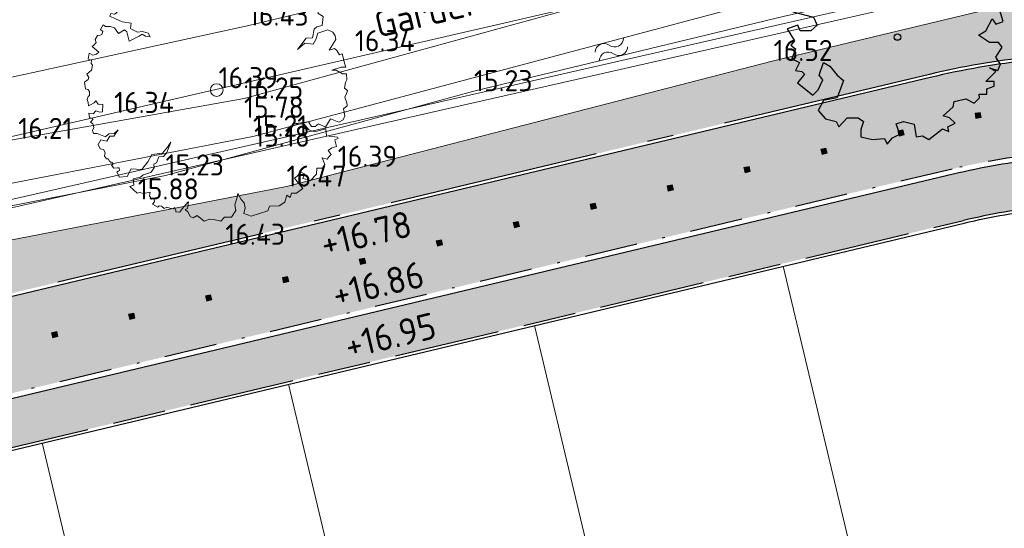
# Model space of a CAD drawing. Header units: metres. Extents: x 174255 to 175175, y 462028 to 462911.
# Tile 75 of 256: x 174523 to 174560, y 462611 to 462630. Entities that reach past the tile are written whole.
import ezdxf
from ezdxf.enums import TextEntityAlignment as Align

# ---------------------------------------------------------------- set-up
doc = ezdxf.new("R2010")
doc.units = ezdxf.units.M
for name, pattern in [('VH-GELEIDEBAND_50X200', [8, 4, -2, 0, -2]), ('VH-OPSLUITBAND_100X200', [16, 8, -2, 4, -2]), ('VH-OPSLUITBAND_120X250', [26, 16, -4, 2, -4])]:
    doc.linetypes.add(name, pattern=pattern)
for name, color, linetype, lineweight in [('B-ME-AL-PEIL_MAAIVELD-T20', 8, 'Continuous', 20), ('B-ME-GR-BOOM-S', 8, 'Continuous', 20), ('B-ME-IE-TERREINAFSCHEIDING_KUNSTMATIG_RASTERHEKWERK-G', 8, 'IE-TERREINAFSCHEIDING-KUNSTMATIG-OPEN', 20), ('B-ME-WH-WATERGANG_SLOOT_BODEM-G', 8, 'Continuous', 20), ('B-ME-WH-WATERGANG_SLOOT_INSTEEK-G', 8, 'Continuous', 20), ('B-WE-KL-TRACE_WENSTRACE-A', 252, 'Continuous', 20), ('B-WE-WH-T20', 8, 'Continuous', 20), ('B-WE-WH-WATER-S', 252, 'Continuous', 20), ('B-XX-KG-GRENS_PERCEEL-G', 213, 'Continuous', 20), ('N-PV-KG-GRENS_PERCEEL-G', 1, 'Continuous', 20), ('N-PV-KG-GRENS_UITGEEFBAAR-GEBIED-G', 170, 'Continuous', 30), ('N-WE-AL-WERKGRENS-G', 173, 'AL-WERKGRENS', 20), ('N-WE-VH-KANTOPSLUITING_ACHTERKANTBAND-G', 50, 'Continuous', 25), ('N-WE-VH-KANTOPSLUITING_GELEIDEBAND_50-200X200-G', 210, 'VH-GELEIDEBAND_50X200', 25), ('N-WE-VH-KANTOPSLUITING_OPSLUITBAND_100X200-G', 152, 'VH-OPSLUITBAND_100X200', 25), ('N-WE-VH-KANTOPSLUITING_OPSLUITBAND_120X250-G', 152, 'VH-OPSLUITBAND_120X250', 25), ('N-WE-VH-NAP-T20', 7, 'Continuous', 25), ('N-WE-VH-VERHARDING_STRAATBAKSTEEN_DIKFORMAAT_ROOD-TROTTOIR-V', 33, 'Continuous', 25), ('N-WE-VW-MARKERING_LANGS_STREEP_20-280_020-G', 7, 'Continuous', 20)]:
    doc.layers.add(name, color=color, linetype=linetype, lineweight=lineweight)
for name, color, linetype, lineweight, true_color in [('N-WE-GR-BOOM-2E-GROOTTE-S', 7, 'Continuous', 25, 0x00cc00), ('N-WE-GR-GRAS_BERM-BERMENMENGSEL-V', 70, 'Continuous', 25, 0x7fff00), ('N-WE-VH-VERHARDING_BETONSTRAATSTEEN_DUBBELKLINKERS_ROOD-V', 7, 'Continuous', 18, 0xff6a6a)]:
    doc.layers.add(name, color=color, linetype=linetype, lineweight=lineweight, true_color=true_color)
doc.styles.add('NLCS-ISO-M500-T20', font='NLCS-ISO.ttf', dxfattribs={"height": 1})
doc.linetypes.add('AL-WERKGRENS', pattern='A,10,[106,Afdeling.shx,S=1,R=0,X=0,Y=0],-2', length=12)
doc.linetypes.add('IE-TERREINAFSCHEIDING-KUNSTMATIG-OPEN', pattern='A,7,-1.5,[67,NLCS.SHX,S=0.75,R=0,X=0,Y=0],-1.5', length=10)

# ---------------------------------------------------------------- blocks, each defined once
blk = doc.blocks.new('boom')
blk.add_lwpolyline([(-0.3058869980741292, 1.961443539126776), (-0.367967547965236, 2.058375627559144), (-0.4348348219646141, 2.112359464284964), (-0.4631247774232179, 2.207472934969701), (-0.5531377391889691, 2.307727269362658), (-0.6209857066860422, 2.375745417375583), (-0.7266629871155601, 2.320002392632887), (-0.8640880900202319, 2.305284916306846), (-0.9726863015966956, 2.266609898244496), (-0.9458113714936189, 2.227808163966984), (-1.008520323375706, 2.215868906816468), (-1.03390285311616, 2.221838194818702), (-1.086159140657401, 2.23527011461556), (-1.117513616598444, 2.197960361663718), (-1.084666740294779, 2.169604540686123), (-1.135430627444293, 2.169604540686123), (-1.165292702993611, 2.165127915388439), (-1.249446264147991, 2.128632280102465), (-1.21374823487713, 2.083561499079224), (-1.238172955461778, 2.046001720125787), (-1.294538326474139, 2.021588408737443), (-1.271991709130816, 1.976517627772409), (-1.266355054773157, 1.907032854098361), (-1.228778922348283, 1.87322959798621), (-1.330235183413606, 1.893887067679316), (-1.364053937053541, 1.910788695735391), (-1.358417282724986, 1.967127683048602), (-1.424176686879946, 1.937080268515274), (-1.482420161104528, 1.940836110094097), (-1.493692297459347, 1.976517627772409), (-1.572603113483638, 1.910788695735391), (-1.514359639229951, 1.867595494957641), (-1.570723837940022, 1.860083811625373), (-1.615815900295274, 1.843182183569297), (-1.638361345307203, 1.865717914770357), (-1.702241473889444, 1.803745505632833), (-1.679694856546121, 1.732382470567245), (-1.763198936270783, 1.76855995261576), (-1.851489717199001, 1.662658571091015), (-1.745539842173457, 1.645008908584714), (-1.784387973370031, 1.57793787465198), (-1.85502083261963, 1.59911855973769), (-1.918591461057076, 1.595588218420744), (-1.900932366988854, 1.475567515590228), (-1.890337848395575, 1.47203717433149), (-1.943312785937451, 1.436737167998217), (-2.006882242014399, 1.450857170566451), (-2.02807127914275, 1.401436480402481), (-1.918591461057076, 1.352016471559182), (-1.794983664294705, 1.295535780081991), (-1.625464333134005, 1.267295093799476), (-1.636060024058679, 1.168454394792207), (-1.590148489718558, 1.140214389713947), (-1.505388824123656, 1.09432404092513), (-1.410034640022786, 1.111974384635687), (-1.304084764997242, 1.076673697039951), (-1.26170551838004, 1.006073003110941), (-1.349996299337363, 1.020193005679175), (-1.417098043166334, 1.059023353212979), (-1.473604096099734, 1.023723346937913), (-1.660781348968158, 0.9248826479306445), (-1.706692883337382, 1.101384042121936), (-1.752603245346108, 1.143744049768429), (-1.862084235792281, 1.073144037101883), (-1.939780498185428, 1.179044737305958), (-2.021009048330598, 1.207284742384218), (-2.112830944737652, 1.207284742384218), (-2.157668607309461, 1.233627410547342), (-2.207795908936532, 1.145943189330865), (-2.162274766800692, 1.111974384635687), (-2.179932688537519, 1.055493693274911), (-2.211717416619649, 1.041373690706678), (-2.265102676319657, 1.033418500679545), (-2.306358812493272, 0.9604088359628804), (-2.285881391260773, 0.9001723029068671), (-2.335325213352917, 0.8507516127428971), (-2.36357765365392, 0.8260412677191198), (-2.23643874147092, 0.7201405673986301), (-2.282350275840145, 0.6777805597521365), (-2.352983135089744, 0.6601302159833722), (-2.42008370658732, 0.6989605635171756), (-2.44127391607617, 0.5859991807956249), (-2.423615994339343, 0.5789391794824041), (-2.374173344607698, 0.5683495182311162), (-2.38476786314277, 0.5048088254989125), (-2.356514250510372, 0.4730384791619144), (-2.374173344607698, 0.3741977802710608), (-2.465995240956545, 0.3035970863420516), (-2.427147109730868, 0.236526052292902), (-2.437742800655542, 0.2012260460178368), (-2.508375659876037, 0.1518053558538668), (-2.487185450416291, 0.02472465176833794), (-2.448337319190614, 0.0106046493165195), (-2.416176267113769, -0.03011826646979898), (-2.416176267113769, -0.1056329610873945), (-2.442840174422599, -0.123401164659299), (-2.460616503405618, -0.1767057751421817), (-2.438396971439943, -0.2344522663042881), (-2.433952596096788, -0.2966413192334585), (-2.398399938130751, -0.2833149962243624), (-2.322850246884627, -0.2433367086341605), (-2.296186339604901, -0.2078003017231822), (-2.247301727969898, -0.2655467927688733), (-2.162863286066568, -0.2744312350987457), (-2.170781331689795, -0.412212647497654), (-2.219308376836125, -0.4221115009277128), (-2.295564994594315, -0.3943947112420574), (-2.347062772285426, -0.448839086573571), (-2.426291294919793, -0.4369604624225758), (-2.417377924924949, -0.5220912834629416), (-2.34508267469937, -0.5537682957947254), (-2.393609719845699, -0.6111823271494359), (-2.349044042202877, -0.6398890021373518), (-2.333198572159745, -0.7101722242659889), (-2.355987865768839, -0.7674179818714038), (-2.336416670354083, -0.8247080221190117), (-2.272109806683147, -0.8247080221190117), (-2.109946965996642, -0.8903817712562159), (-2.049833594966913, -0.8288998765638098), (-1.946385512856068, -0.8219134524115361), (-1.868099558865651, -0.7562390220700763), (-1.954772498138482, -0.8764089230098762), (-2.02606890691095, -0.8764089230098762), (-2.084783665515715, -0.9672351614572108), (-2.196619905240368, -0.9462752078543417), (-2.251139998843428, -1.030114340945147), (-2.214793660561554, -1.112556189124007), (-2.14674231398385, -1.126996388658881), (-2.119881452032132, -1.18313371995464), (-2.127207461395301, -1.255135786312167), (-2.094242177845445, -1.306391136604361), (-2.061276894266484, -1.301509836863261), (-2.033195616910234, -1.347883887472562), (-2.006334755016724, -1.373511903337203), (-1.983137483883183, -1.367409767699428), (-1.962381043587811, -1.402801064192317), (-1.996567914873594, -1.423547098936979), (-1.952614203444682, -1.480904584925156), (-1.881799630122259, -1.473582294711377), (-1.851276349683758, -1.476023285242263), (-1.84517192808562, -1.523617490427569), (-1.869590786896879, -1.535821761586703), (-1.89523006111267, -1.555347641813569), (-1.84293977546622, -1.650591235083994), (-1.701030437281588, -1.636952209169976), (-1.624783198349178, -1.495622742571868), (-1.419942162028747, -1.506018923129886), (-1.30532276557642, -1.364175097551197), (-1.231639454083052, -1.225058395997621), (-1.02696254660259, -1.195052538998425), (-0.9341758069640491, -1.083213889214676), (-0.8714082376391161, -0.9904691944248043), (-0.9478207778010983, -1.181413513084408), (-1.013317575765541, -1.26324698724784), (-1.100645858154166, -1.265974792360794), (-1.141581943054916, -1.377813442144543), (-1.196161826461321, -1.405091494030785), (-1.185246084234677, -1.473285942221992), (-1.253470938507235, -1.566029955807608), (-1.395380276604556, -1.609674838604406), (-1.449211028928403, -1.651869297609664), (-1.586414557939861, -1.683966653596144), (-1.572767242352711, -1.806074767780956), (-1.651909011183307, -1.830624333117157), (-1.512728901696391, -1.953374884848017), (-1.463606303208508, -1.94246366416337), (-1.389922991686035, -1.958829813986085), (-1.264387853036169, -1.937008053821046), (-1.274154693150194, -2.007791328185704), (-1.235320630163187, -2.06854835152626), (-1.186353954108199, -2.065173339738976), (-1.179600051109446, -2.117492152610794), (-1.220123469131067, -2.164747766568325), (-1.117126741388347, -2.220442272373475), (-1.091799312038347, -2.19850197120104), (-1.051275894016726, -2.200189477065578), (-0.9955564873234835, -2.244070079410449), (-0.9499673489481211, -2.220442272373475), (-0.8891822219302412, -2.242381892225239), (-0.8199550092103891, -2.252508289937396), (-0.8030696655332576, -2.225505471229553), (-0.7743658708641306, -2.28626249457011), (-0.7777434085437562, -2.306515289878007), (-0.7000729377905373, -2.313265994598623), (-0.6561731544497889, -2.252508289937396), (-0.5481107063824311, -2.129306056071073), (-0.5362910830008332, -2.119179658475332), (-0.5582409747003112, -2.244070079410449), (-0.5970762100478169, -2.262634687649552), (-0.5514870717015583, -2.309890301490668), (-0.4958825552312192, -2.403423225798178), (-0.4448970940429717, -2.420410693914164), (-0.3735162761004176, -2.376242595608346), (-0.2409529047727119, -2.488361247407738), (-0.1389796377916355, -2.447590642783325), (-0.05400308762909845, -2.457783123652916), (0.0785602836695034, -2.488361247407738), (0.1431426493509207, -2.41361570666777), (0.2791058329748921, -2.410218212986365), (0.3599697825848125, -2.285145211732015), (0.3450814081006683, -2.174336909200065), (0.3782689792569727, -2.059551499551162), (0.3982423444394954, -1.961784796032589), (0.4636675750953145, -2.077842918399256), (0.519553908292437, -2.138910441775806), (0.5372727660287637, -2.232924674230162), (0.5124666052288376, -2.340019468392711), (0.6494309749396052, -2.392442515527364), (0.9663755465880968, -2.28754941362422), (1.000460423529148, -2.199785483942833), (1.181574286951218, -2.196114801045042), (1.293255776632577, -2.126619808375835), (1.326109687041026, -1.995529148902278), (1.392091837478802, -2.040497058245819), (1.416086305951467, -1.956557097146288), (1.509061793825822, -1.956557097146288), (1.632029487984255, -1.8666219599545), (1.47607071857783, -1.668764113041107), (1.524057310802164, -1.632790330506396), (1.587187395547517, -1.556243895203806), (1.665020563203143, -1.590820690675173), (1.632029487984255, -1.674759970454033), (1.775952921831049, -1.717929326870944), (1.890494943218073, -1.594280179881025), (1.896397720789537, -1.480046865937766), (2.008382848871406, -1.480046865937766), (2.048199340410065, -1.412886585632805), (2.000917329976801, -1.286028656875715), (2.092993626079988, -1.310902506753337), (2.130321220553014, -1.261154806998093), (2.172626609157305, -1.221355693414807), (2.115390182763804, -1.149220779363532), (2.182581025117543, -1.096985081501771), (2.272168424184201, -1.069623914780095), (2.239817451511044, -0.9427659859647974), (2.304519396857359, -0.9203794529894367), (2.29207725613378, -0.8930176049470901), (2.080550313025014, -0.8656557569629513), (2.06810817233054, -0.7387978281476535), (1.854092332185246, -0.7910335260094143), (1.744596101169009, -0.7562097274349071), (1.65749759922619, -0.644276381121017), (1.450948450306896, -0.6393017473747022), (1.736858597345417, -0.6042783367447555), (1.796356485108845, -0.6887898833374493), (1.868380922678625, -0.6919203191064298), (1.927878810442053, -0.6418387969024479), (2.059401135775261, -0.7013102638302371), (2.159608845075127, -0.544807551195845), (2.316183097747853, -0.6105385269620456), (2.397601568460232, -0.5667178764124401), (2.428917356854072, -0.4884665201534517), (2.403849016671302, -0.3588439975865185), (2.471286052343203, -0.2970555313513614), (2.465665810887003, -0.2408834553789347), (2.431196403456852, -0.1345072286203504), (2.458827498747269, -0.0654611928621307), (2.48093214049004, -0.00746263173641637), (2.42566994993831, 0.03672726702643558), (2.44224813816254, 0.1416769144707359), (2.469879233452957, 0.1913905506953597), (2.458827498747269, 0.3073876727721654), (2.381459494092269, 0.3046258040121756), (2.265409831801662, 0.3791955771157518), (2.182516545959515, 0.3791955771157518), (2.35935485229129, 0.4316704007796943), (2.445011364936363, 0.4316704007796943), (2.431196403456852, 0.4896696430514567), (2.380280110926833, 0.6839297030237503), (2.325674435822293, 0.6644365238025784), (2.274970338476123, 0.7502056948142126), (2.232065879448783, 0.7852924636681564), (2.130657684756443, 0.7580028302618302), (2.255468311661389, 0.9568301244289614), (2.247667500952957, 1.027004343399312), (2.200863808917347, 1.097179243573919), (2.107255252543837, 1.143962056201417), (1.916137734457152, 1.077686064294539), (1.877133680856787, 0.9607290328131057), (1.830329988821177, 0.8710616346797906), (1.670414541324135, 0.8866559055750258), (1.533902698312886, 0.7657999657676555), (1.697717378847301, 0.9841204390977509), (1.818628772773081, 0.9880186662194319), (1.845931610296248, 1.151759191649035), (1.900536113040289, 1.198542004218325), (1.998045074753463, 1.22193341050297), (2.017222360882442, 1.394816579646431), (1.920916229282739, 1.451441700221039), (1.912237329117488, 1.565008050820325), (1.781351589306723, 1.716587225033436), (1.70282295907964, 1.706775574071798), (1.570305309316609, 1.760739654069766), (1.462328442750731, 1.741116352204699), (1.393614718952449, 1.824515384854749), (1.413246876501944, 1.903007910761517), (1.408339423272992, 2.006030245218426), (1.348060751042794, 2.065731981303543), (1.279852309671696, 2.105967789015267), (1.188162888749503, 2.123849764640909), (1.163563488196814, 2.169674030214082), (1.084173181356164, 2.192027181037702), (1.018201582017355, 2.250144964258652), (0.9432849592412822, 2.259085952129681), (0.8782699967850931, 2.241509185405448), (0.9028096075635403, 2.123770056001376), (0.8635452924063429, 2.084523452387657), (0.745752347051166, 2.020747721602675), (0.6623150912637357, 2.059994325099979), (0.6837140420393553, 2.248067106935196), (0.4365452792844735, 2.192450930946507), (0.495441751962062, 2.285661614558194), (0.4709009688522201, 2.423024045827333), (0.3187523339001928, 2.457364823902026), (0.2794880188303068, 2.413212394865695), (0.1567864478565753, 2.413212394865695), (0.08316527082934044, 2.462270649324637), (0.02917742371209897, 2.418118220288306), (-0.05691346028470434, 2.454903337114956), (-0.1622366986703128, 2.452458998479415), (-0.3862238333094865, 2.424999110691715), (-0.3586719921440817, 2.258476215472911), (-0.2992636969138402, 2.118135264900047), (-0.3058869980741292, 1.961443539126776)])
blk.add_circle((0, 0), 0.12)
blk = doc.blocks.new('water')
at = {"linetype": 'Continuous'}
for centre, radius, start, end in [((0.2997979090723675, -0.1605370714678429), 0.3400749, 28.13778714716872, 151.8316499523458), ((0.9001997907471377, 0.1494030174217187), 0.33496494, 206.4585658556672, 333.511009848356), ((0.2996067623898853, -0.5198982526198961), 0.3400745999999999, 28.13778724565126, 151.8316900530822), ((0.900008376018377, -0.2105970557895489), 0.33496506, 206.4585357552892, 333.5110164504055)]:
    blk.add_arc(centre, radius, start, end, dxfattribs=at)
blk = doc.blocks.new('SGR-BOOM_2EGROOTTE')
at = {"linetype": 'Continuous', "flags": 128}
blk.add_lwpolyline([(2.215013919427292, 2.88988874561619), (2.077170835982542, 3.233869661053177), (1.803764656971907, 3.336936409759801), (1.596449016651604, 3.714527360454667), (1.04515926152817, 3.852310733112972), (0.702298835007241, 3.714467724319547), (0.9096030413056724, 3.508311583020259), (0.873772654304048, 3.129583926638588), (0.1869037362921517, 3.26735825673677), (0.288849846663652, 3.543005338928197), (0.1510090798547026, 3.85225109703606), (-0.1235061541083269, 3.783882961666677), (-0.3991509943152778, 3.85221440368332), (-0.948188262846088, 3.817442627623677), (-1.223819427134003, 3.680724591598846), (-1.602549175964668, 3.747928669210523), (-2.084334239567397, 3.370291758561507), (-1.740332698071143, 3.198879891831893), (-1.637233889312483, 2.991596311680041), (-1.293232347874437, 2.820184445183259), (-1.637192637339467, 2.373086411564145), (-2.084260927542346, 2.271092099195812), (-2.393534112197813, 2.544470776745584), (-2.15066278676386, 2.640900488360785), (-2.358840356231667, 3.165223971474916), (-2.97844772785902, 2.82007204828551), (-3.287679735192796, 2.47606131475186), (-3.11511524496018, 2.338252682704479), (-3.287652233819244, 2.06372138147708), (-3.632753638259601, 1.92587822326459), (-3.872522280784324, 1.686077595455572), (-4.113381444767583, 0.9969608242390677), (-3.185600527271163, 0.7561175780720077), (-3.047759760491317, 0.4468718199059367), (-3.287530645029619, 0.2406858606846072), (-3.69987057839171, 0.2406583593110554), (-3.778537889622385, 0.4561493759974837), (-4.181685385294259, 0.3089760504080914), (-3.906015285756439, -0.1380806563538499), (-4.043823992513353, -0.3095246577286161), (-3.872379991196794, -0.4473333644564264), (-4.010174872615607, -0.8260678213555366), (-3.721079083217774, -0.9705916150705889), (-3.872324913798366, -1.273133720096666), (-3.63253803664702, -1.306732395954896), (-3.524403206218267, -1.401613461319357), (-3.792288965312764, -1.729721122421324), (-3.219017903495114, -2.201975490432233), (-3.011741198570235, -1.99579169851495), (-2.840331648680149, -1.617054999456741), (-2.978163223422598, -1.445629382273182), (-2.806760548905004, -0.963807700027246), (-2.56472574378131, -1.101611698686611), (-2.28906251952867, -1.445583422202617), (-2.049264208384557, -1.650616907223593), (-2.289005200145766, -2.304998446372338), (-2.80666429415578, -2.406997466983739), (-3.011688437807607, -2.786856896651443), (-2.736027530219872, -3.09609346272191), (-2.324801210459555, -3.199151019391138), (-2.273251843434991, -3.30223256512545), (-2.221702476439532, -3.405314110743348), (-1.91134998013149, -3.061303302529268), (-1.499010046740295, -3.061275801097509), (-1.292830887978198, -3.199082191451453), (-1.394774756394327, -3.508343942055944), (-1.394756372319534, -3.783984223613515), (-0.9476743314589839, -3.888159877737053), (-0.5006016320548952, -3.852274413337), (-0.3986233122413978, -4.059558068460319), (-0.1913489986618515, -3.817518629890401), (0.08316167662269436, -3.680800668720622), (-0.04827893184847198, -3.289392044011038), (0.2209496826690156, -3.198981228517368), (0.6344170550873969, -3.303159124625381), (0.7027989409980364, -3.783844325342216), (0.9437016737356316, -3.747972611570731), (1.183495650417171, -3.888017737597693), (1.70001348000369, -3.474522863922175), (1.94204589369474, -3.576471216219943), (1.906178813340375, -3.405038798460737), (2.18180990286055, -3.267200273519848), (1.975626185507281, -3.061044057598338), (1.734716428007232, -2.991589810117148), (2.113418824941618, -2.648694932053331), (2.147019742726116, -2.442522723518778), (2.594087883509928, -2.338287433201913), (2.904474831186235, -2.510822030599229), (3.109510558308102, -2.304638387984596), (3.09551412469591, -2.161506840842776), (3.385141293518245, -2.16148752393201), (3.385127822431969, -1.959509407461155), (3.660761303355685, -1.857526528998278), (3.660749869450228, -1.686091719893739), (3.351494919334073, -1.686112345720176), (3.730194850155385, -1.306241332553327), (3.48928060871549, -1.169557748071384), (3.798542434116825, -1.272622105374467), (3.901611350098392, -1.03171010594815), (3.730158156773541, -0.7560812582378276), (3.969917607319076, -0.3784604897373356), (3.832086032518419, -0.2070348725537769), (3.489216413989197, -0.2070577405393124), (3.075737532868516, 0.06967545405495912), (3.351366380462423, 0.2411286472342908), (3.592241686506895, 0.68821980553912), (3.730075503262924, 0.483179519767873), (4.00346800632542, 0.5851622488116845), (3.831994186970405, 1.170046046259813), (3.86782457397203, 1.548773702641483), (3.694144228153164, 1.617111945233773), (3.418467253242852, 2.16725363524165), (3.143174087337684, 2.473426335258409), (2.769971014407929, 2.137863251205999), (3.007259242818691, 1.99579139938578), (3.213463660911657, 1.479259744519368), (2.904213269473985, 1.410889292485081), (2.731635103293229, 1.753747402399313), (2.455999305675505, 1.686499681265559), (2.18146576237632, 1.892651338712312), (1.837464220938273, 2.064063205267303), (2.008889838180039, 2.201894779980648), (1.905791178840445, 2.406937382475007), (2.077212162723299, 2.614239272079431), (2.352859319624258, 2.511172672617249), (2.593755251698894, 2.649008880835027)], close=True, dxfattribs=at)
at = {"linetype": 'Continuous'}
blk.add_circle((0, 0), 0.1231508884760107, dxfattribs=at)

msp = doc.modelspace()

# ---------------------------------------------------------------- hatches: boundary and pattern name
at = {"layer": 'B-WE-KL-TRACE_WENSTRACE-A'}
h = msp.add_hatch(dxfattribs=at)
h.set_pattern_fill('AKL-WENSTRACE', color=256, scale=5, pattern_type=2)
h.set_pattern_definition([(45, (7009.968226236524, -5333.280170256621), (-0.4419417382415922, 0.4419417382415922), [])])
edge = h.paths.add_edge_path()
edge.add_line((174561.1605458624, 462532.0989702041), (174561.0658023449, 462524.9997435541))
edge.add_line((174561.0658023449, 462524.9997435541), (174533.2316158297, 462525.3712118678))
edge.add_line((174533.2316158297, 462525.3712118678), (174531.9525033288, 462540.8590575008))
edge.add_arc((174457.7047188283, 462534.7270267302), 74.50057251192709, 4.721271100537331, 10.37402687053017)
edge.add_line((174530.9874455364, 462548.1425875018), (174544.1329476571, 462551.271554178))
edge.add_line((174544.1329476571, 462551.271554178), (174535.9280328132, 462585.6910932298))
edge.add_line((174535.9280328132, 462585.6910932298), (174534.9558274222, 462585.456952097))
edge.add_line((174534.9558274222, 462585.456952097), (174542.9514576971, 462551.9153598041))
edge.add_line((174542.9514576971, 462551.9153598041), (174532.1318001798, 462549.3400037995))
edge.add_line((174532.1318001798, 462549.3400037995), (174514.6897295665, 462547.8994954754))
edge.add_line((174514.6897295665, 462547.8994954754), (174503.1916710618, 462543.9082026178))
edge.add_line((174503.1916710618, 462543.9082026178), (174492.5572720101, 462565.7406922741))
edge.add_line((174492.5572720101, 462565.7406922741), (174491.6423641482, 462565.3354025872))
edge.add_line((174491.6423641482, 462565.3354025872), (174502.6812554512, 462542.672487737))
edge.add_line((174502.6812554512, 462542.672487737), (174514.898133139, 462546.9133025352))
edge.add_line((174514.898133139, 462546.9133025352), (174529.9727263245, 462548.1582852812))
edge.add_arc((174457.7283650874, 462534.6297139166), 73.50013587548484, 4.721245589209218, 10.606441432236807, ccw=False)
edge.add_line((174530.9791102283, 462540.6793676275), (174532.8609677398, 462517.8933197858))
edge.add_line((174532.8609677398, 462517.8933197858), (174519.7026749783, 462516.8066007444))
edge.add_line((174519.7026749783, 462516.8066007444), (174520.5656463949, 462509.8115966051))
edge.add_line((174520.5656463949, 462509.8115966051), (174521.5581221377, 462509.9340380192))
edge.add_line((174521.5581221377, 462509.9340380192), (174520.8226348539, 462515.8956915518))
edge.add_line((174520.8226348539, 462515.8956915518), (174533.9398826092, 462516.9790207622))
edge.add_line((174533.9398826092, 462516.9790207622), (174533.3294904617, 462524.369816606))
edge.add_line((174533.3294904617, 462524.369816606), (174562.0768783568, 462523.9861609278))
edge.add_line((174562.0768783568, 462523.9861609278), (174562.1716244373, 462531.0855834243))
edge.add_line((174562.1716244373, 462531.0855834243), (174592.9443543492, 462530.6751003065))
edge.add_line((174592.9443543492, 462530.6751003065), (174593.9421617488, 462530.8117859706))
edge.add_line((174593.9421617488, 462530.8117859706), (174593.6844746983, 462531.7996495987))
edge.add_line((174593.6844746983, 462531.7996495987), (174594.3033468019, 462578.1946979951))
edge.add_line((174594.3033468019, 462578.1946979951), (174594.7134778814, 462578.9431135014))
edge.add_line((174594.7134778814, 462578.9431135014), (174594.958302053, 462597.2904152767))
edge.add_line((174594.958302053, 462597.2904152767), (174594.5584503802, 462597.2957508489))
edge.add_line((174594.5584503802, 462597.2957508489), (174594.8775345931, 462621.2165697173))
edge.add_line((174594.8775345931, 462621.2165697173), (174600.3170870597, 462627.9729559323))
edge.add_arc((174655.7627324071, 462618.2020597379), 56.3000000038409, 160.1144639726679, 170.0056796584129, ccw=False)
edge.add_line((174602.8196748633, 462637.3520638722), (174601.8793008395, 462637.6922060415))
edge.add_arc((174655.762732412, 462618.2020597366), 57.30000000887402, 160.1144639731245, 169.7474836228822)
edge.add_line((174599.3776482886, 462628.4007012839), (174593.8822257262, 462621.5749196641))
edge.add_line((174593.8822257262, 462621.5749196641), (174593.5585394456, 462597.3090971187))
edge.add_line((174593.5585394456, 462597.3090971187), (174576.797482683, 462597.5326759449))
edge.add_line((174576.797482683, 462597.5326759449), (174576.761245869, 462594.8161070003))
edge.add_line((174576.761245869, 462594.8161070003), (174561.8637666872, 462595.0148272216))
edge.add_line((174561.8637666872, 462595.0148272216), (174561.8355865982, 462592.902247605))
edge.add_line((174561.8355865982, 462592.902247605), (174520.4699462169, 462583.0442731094))
edge.add_line((174520.4699462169, 462583.0442731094), (174513.374465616, 462612.8097460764))
edge.add_line((174513.374465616, 462612.8097460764), (174505.3179127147, 462610.8895252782))
edge.add_arc((174511.4138291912, 462585.3131868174), 26.29276110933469, 103.4058786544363, 117.4871049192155)
edge.add_line((174499.2784323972, 462608.6378825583), (174483.0795162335, 462600.2105934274))
edge.add_line((174483.0795162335, 462600.2105934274), (174483.5053150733, 462599.304880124))
edge.add_line((174483.5053150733, 462599.304880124), (174499.7399512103, 462607.7507521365))
edge.add_arc((174511.413878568, 462585.3130543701), 25.29290139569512, 103.4059164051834, 117.4871426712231, ccw=False)
edge.add_line((174505.5497610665, 462609.9167733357), (174512.6335959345, 462611.6051538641))
edge.add_line((174512.6335959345, 462611.6051538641), (174519.7290700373, 462581.8397081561))
edge.add_line((174519.7290700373, 462581.8397081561), (174562.8251084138, 462592.1100591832))
edge.add_line((174562.8251084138, 462592.1100591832), (174562.8503397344, 462594.0015781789))
edge.add_line((174562.8503397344, 462594.0015781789), (174577.7478189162, 462593.8028579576))
edge.add_line((174577.7478189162, 462593.8028579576), (174577.7840557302, 462596.5194269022))
edge.add_line((174577.7840557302, 462596.5194269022), (174593.9450484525, 462596.3038524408))
edge.add_line((174593.9450484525, 462596.3038524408), (174593.7168884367, 462579.2053746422))
edge.add_line((174593.7168884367, 462579.2053746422), (174593.3068688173, 462578.4571625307))
edge.add_line((174593.3068688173, 462578.4571625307), (174592.6826168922, 462531.6784914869))
edge.add_line((174592.6826168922, 462531.6784914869), (174561.1605458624, 462532.0989702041))
at = {"layer": 'N-WE-GR-GRAS_BERM-BERMENMENGSEL-V', "transparency": 33554559}
h = msp.add_hatch(color=256, dxfattribs=at)
h.dxf.hatch_style = 1
edge = h.paths.add_edge_path()
edge.add_arc((174444.6898391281, 462590.7989217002), 18.69000000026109, 44.81903165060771, 87.2533835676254, ccw=False)
edge.add_arc((174468.5022701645, 462614.4614023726), 14.87999945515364, 224.8190298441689, 297.4857675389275)
edge.add_line((174475.36981046, 462601.2609753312), (174497.2060338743, 462612.6210049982))
edge.add_arc((174511.4138934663, 462585.3130144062), 30.78294372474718, 103.40591640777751, 117.48715451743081, ccw=False)
edge.add_line((174504.276918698, 462615.2571827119), (174557.4516927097, 462627.9310032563))
edge.add_arc((174564.5832781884, 462597.9782973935), 30.78999999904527, 96.21159540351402, 103.39247755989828, ccw=False)
edge.add_line((174561.2517833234, 462628.587531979), (174571.5407673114, 462629.7073802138))
edge.add_arc((174574.8722621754, 462599.0981456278), 30.78999999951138, 81.17155930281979, 96.21159540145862, ccw=False)
edge.add_line((174579.5977992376, 462629.5233555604), (174593.8750633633, 462627.3058608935))
edge.add_line((174593.8750633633, 462627.3058608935), (174594.178946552, 462629.2624024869))
edge.add_line((174594.178946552, 462629.2624024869), (174598.2303710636, 462628.6331494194))
edge.add_arc((174598.3684997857, 462629.5224865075), 0.9000000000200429, 261.1715593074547, 348.8422133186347)
edge.add_arc((174655.7627324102, 462618.2020597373), 57.60000000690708, 160.1144639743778, 168.842213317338, ccw=False)
edge.add_line((174601.5971886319, 462637.7942486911), (174605.23248362, 462647.8445667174))
edge.add_line((174605.23248362, 462647.8445667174), (174601.3139031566, 462647.6062455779))
edge.add_line((174601.3139031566, 462647.6062455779), (174602.5844432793, 462644.6543776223))
edge.add_line((174602.5844432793, 462644.6543776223), (174598.3551943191, 462643.7279207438))
edge.add_arc((174598.7831649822, 462641.7742469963), 2.000000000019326, -77.03845651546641, 102.35600575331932, ccw=False)
edge.add_line((174599.2317590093, 462639.8252053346), (174594.578449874, 462638.7541935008))
edge.add_line((174594.578449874, 462638.7541935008), (174590.6386961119, 462637.8074849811))
edge.add_line((174590.6386961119, 462637.8074849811), (174580.1684587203, 462635.4378745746))
edge.add_line((174580.1684587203, 462635.4378745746), (174572.1363645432, 462633.5709256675))
edge.add_line((174572.1363645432, 462633.5709256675), (174562.8114204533, 462631.1688507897))
edge.add_line((174562.8114204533, 462631.1688507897), (174551.5369909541, 462628.4393892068))
edge.add_line((174551.5369909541, 462628.4393892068), (174533.0577663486, 462623.6756262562))
edge.add_line((174533.0577663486, 462623.6756262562), (174520.2202265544, 462621.1871817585))
edge.add_line((174520.2202265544, 462621.1871817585), (174509.4742103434, 462618.7105026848))
edge.add_line((174509.4742103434, 462618.7105026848), (174496.8234385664, 462615.2490303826))
edge.add_line((174496.8234385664, 462615.2490303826), (174490.9642852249, 462613.8544099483))
edge.add_line((174490.9642852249, 462613.8544099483), (174483.8156052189, 462612.964065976))
edge.add_line((174483.8156052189, 462612.964065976), (174473.7450056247, 462611.2067648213))
edge.add_line((174473.7450056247, 462611.2067648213), (174464.2093834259, 462609.2905380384))
edge.add_line((174464.2093834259, 462609.2905380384), (174459.1696462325, 462608.2476951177))
edge.add_arc((174458.3591204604, 462612.1647154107), 4.000000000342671, 181.6399784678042, 281.6908809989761, ccw=False)
edge.add_line((174454.3607589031, 462612.0502389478), (174454.2223645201, 462616.8839905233))
edge.add_line((174454.2223645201, 462616.8839905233), (174453.6096489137, 462616.8745366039))
edge.add_line((174453.6096489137, 462616.8745366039), (174453.5575883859, 462611.8593093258))
edge.add_line((174453.5575883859, 462611.8593093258), (174453.4072333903, 462611.4954502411))
edge.add_line((174453.4072333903, 462611.4954502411), (174452.9818131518, 462611.3608235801))
edge.add_line((174452.9818131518, 462611.3608235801), (174452.4083397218, 462611.3079201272))
edge.add_line((174452.4083397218, 462611.3079201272), (174450.4660534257, 462611.3247696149))
edge.add_line((174450.4660534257, 462611.3247696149), (174448.5942650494, 462611.3410075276))
edge.add_line((174448.5942650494, 462611.3410075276), (174437.288691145, 462611.4387621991))
edge.add_line((174437.288691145, 462611.4387621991), (174437.0067125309, 462609.9591014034))
edge.add_line((174437.0067125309, 462609.9591014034), (174437.0028789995, 462609.8791933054))
edge.add_line((174437.0028789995, 462609.8791933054), (174445.585447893, 462609.467450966))
at = {"layer": 'N-WE-VH-VERHARDING_BETONSTRAATSTEEN_DUBBELKLINKERS_ROOD-V'}
h = msp.add_hatch(color=256, dxfattribs=at)
h.dxf.hatch_style = 1
edge = h.paths.add_edge_path()
edge.add_line((174588.6999796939, 462624.3753946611), (174589.2478902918, 462627.9030984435))
edge.add_line((174589.2478902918, 462627.9030984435), (174579.5793820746, 462629.404777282))
edge.add_arc((174574.8722621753, 462599.0981456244), 30.67000000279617, 81.17155930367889, 96.21159540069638)
edge.add_line((174571.5537513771, 462629.5880847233), (174561.2647673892, 462628.4682364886))
edge.add_arc((174564.5832781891, 462597.9782973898), 30.67000000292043, 96.21159540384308, 103.3924775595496)
edge.add_line((174557.4794871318, 462627.8142665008), (174504.3047404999, 462615.1404524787))
edge.add_arc((174511.4138934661, 462585.3130144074), 30.6629437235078, 103.4059164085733, 117.4871545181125)
edge.add_line((174497.2614198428, 462612.5145512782), (174475.4250522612, 462601.154446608))
edge.add_line((174475.4250522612, 462601.154446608), (174477.0726744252, 462597.9873910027))
edge.add_line((174477.0726744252, 462597.9873910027), (174498.9091524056, 462609.3475531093))
edge.add_arc((174511.4138934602, 462585.313014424), 27.0929437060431, 103.4059164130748, 117.48715452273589, ccw=False)
edge.add_line((174505.1324391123, 462611.6677280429), (174558.3063711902, 462624.3413480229))
edge.add_arc((174564.5832781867, 462597.9782974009), 27.09999999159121, 96.21159540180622, 103.3924775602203, ccw=False)
edge.add_line((174561.6510433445, 462624.9191956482), (174571.9400273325, 462626.039043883))
edge.add_arc((174574.8722621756, 462599.0981456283), 27.09999999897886, 81.17155930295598, 96.21159540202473, ccw=False)
edge.add_line((174579.0314714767, 462625.8770734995), (174588.6999796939, 462624.3753946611))
at = {"layer": 'N-WE-VH-VERHARDING_STRAATBAKSTEEN_DIKFORMAAT_ROOD-TROTTOIR-V'}
h = msp.add_hatch(color=256, dxfattribs=at)
h.dxf.hatch_style = 1
edge = h.paths.add_edge_path()
edge.add_line((174593.7065013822, 462623.3954012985), (174579.0007762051, 462625.6794430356))
edge.add_arc((174574.8722621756, 462599.0981456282), 26.89999999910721, 81.17155930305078, 96.21159540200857)
edge.add_line((174571.961667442, 462625.8402180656), (174561.6726834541, 462624.7203698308))
edge.add_arc((174564.5832781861, 462597.9782974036), 26.89999998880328, 96.2115954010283, 103.392477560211)
edge.add_line((174558.352695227, 462624.1467867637), (174505.1788087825, 462611.4731776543))
edge.add_arc((174511.4138934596, 462585.3130144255), 26.89294370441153, 103.4059164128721, 117.4871545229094)
edge.add_line((174499.0014623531, 462609.1701302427), (174477.1649781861, 462597.8099649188))
edge.add_arc((174468.5022701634, 462614.4614023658), 18.76999944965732, 224.8190302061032, 297.4851577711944, ccw=False)
edge.add_arc((174444.6898391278, 462590.7989216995), 14.80000000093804, 44.81903165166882, 87.25338357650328)
edge.add_line((174445.3990424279, 462605.5819197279), (174436.0561264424, 462606.0301391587))
edge.add_line((174436.0561264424, 462606.0301391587), (174435.7143023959, 462604.2444677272))
edge.add_line((174435.7143023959, 462604.2444677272), (174445.3127879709, 462603.7839875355))
edge.add_arc((174444.689839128, 462590.7989217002), 13.00000000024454, 44.819031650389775, 87.25338358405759, ccw=False)
edge.add_arc((174468.5022701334, 462614.4614022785), 20.56999936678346, 224.8190302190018, 292.3215133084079)
edge.add_line((174476.3148284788, 462595.43277106), (174477.9487902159, 462596.1887196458))
edge.add_line((174477.9487902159, 462596.1887196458), (174499.8322549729, 462607.5733260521))
edge.add_arc((174511.413888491, 462585.3130277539), 25.09292958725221, 103.4059124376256, 117.4871505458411, ccw=False)
edge.add_line((174505.596135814, 462609.7222241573), (174512.0963212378, 462611.2714960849))
edge.add_line((174512.0963212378, 462611.2714960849), (174513.8472757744, 462611.6888186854))
edge.add_line((174513.8472757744, 462611.6888186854), (174558.7463914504, 462622.3923568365))
edge.add_arc((174564.5666386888, 462597.9764778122), 25.10000849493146, 96.21159540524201, 103.40791490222, ccw=False)
edge.add_line((174561.8508040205, 462622.9291263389), (174572.1564284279, 462624.0507857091))
edge.add_arc((174574.87172551, 462599.1349236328), 25.06338008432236, 85.23892047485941, 96.21947281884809, ccw=False)
edge.add_line((174576.9520090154, 462624.1118217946), (174578.7493025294, 462623.8969195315))
edge.add_line((174578.7493025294, 462623.8969195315), (174593.6822446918, 462621.577587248))
edge.add_line((174593.6822446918, 462621.577587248), (174593.7065013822, 462623.3954012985))
at = {"layer": 'N-WE-VW-MARKERING_LANGS_STREEP_20-280_020-G'}
h = msp.add_hatch(color=256, dxfattribs=at)
h.dxf.hatch_style = 1
h.paths.add_polyline_path([(174559.3740135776, 462626.4913426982), (174559.1773952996, 462626.45471958), (174559.2140184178, 462626.258101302), (174559.4106366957, 462626.2947244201)])
h = msp.add_hatch(color=256, dxfattribs=at)
h.dxf.hatch_style = 1
h.paths.add_polyline_path([(174556.4416522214, 462625.8347070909), (174556.2471018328, 462625.7883374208), (174556.2934715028, 462625.5937870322), (174556.4880218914, 462625.6401567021)])
h = msp.add_hatch(color=256, dxfattribs=at)
h.dxf.hatch_style = 1
h.paths.add_polyline_path([(174553.5233963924, 462625.139162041), (174553.3288460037, 462625.092792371), (174553.3752156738, 462624.8982419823), (174553.5697660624, 462624.9446116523)])
h = msp.add_hatch(color=256, dxfattribs=at)
h.dxf.hatch_style = 1
h.paths.add_polyline_path([(174550.6051405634, 462624.443616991), (174550.4105901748, 462624.397247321), (174550.4569598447, 462624.2026969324), (174550.6515102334, 462624.2490666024)])
h = msp.add_hatch(color=256, dxfattribs=at)
h.dxf.hatch_style = 1
h.paths.add_polyline_path([(174547.6868847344, 462623.7480719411), (174547.4923343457, 462623.7017022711), (174547.5387040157, 462623.5071518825), (174547.7332544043, 462623.5535215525)])
h = msp.add_hatch(color=256, dxfattribs=at)
h.dxf.hatch_style = 1
h.paths.add_polyline_path([(174544.7686289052, 462623.0525268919), (174544.5740785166, 462623.006157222), (174544.6204481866, 462622.8116068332), (174544.8149985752, 462622.8579765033)])
h = msp.add_hatch(color=256, dxfattribs=at)
h.dxf.hatch_style = 1
h.paths.add_polyline_path([(174541.8503730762, 462622.356981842), (174541.6558226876, 462622.3106121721), (174541.7021923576, 462622.1160617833), (174541.8967427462, 462622.1624314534)])
h = msp.add_hatch(color=256, dxfattribs=at)
h.dxf.hatch_style = 1
h.paths.add_polyline_path([(174538.9321172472, 462621.6614367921), (174538.7375668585, 462621.615067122), (174538.7839365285, 462621.4205167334), (174538.9784869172, 462621.4668864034)])
h = msp.add_hatch(color=256, dxfattribs=at)
h.dxf.hatch_style = 1
h.paths.add_polyline_path([(174536.0138614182, 462620.9658917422), (174535.8193110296, 462620.9195220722), (174535.8656806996, 462620.7249716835), (174536.0602310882, 462620.7713413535)])
h = msp.add_hatch(color=256, dxfattribs=at)
h.dxf.hatch_style = 1
h.paths.add_polyline_path([(174533.0956055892, 462620.2703466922), (174532.9010552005, 462620.2239770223), (174532.9474248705, 462620.0294266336), (174533.1419752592, 462620.0757963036)])
h = msp.add_hatch(color=256, dxfattribs=at)
h.dxf.hatch_style = 1
h.paths.add_polyline_path([(174530.1773497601, 462619.5748016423), (174529.9827993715, 462619.5284319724), (174530.0291690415, 462619.3338815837), (174530.2237194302, 462619.3802512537)])
h = msp.add_hatch(color=256, dxfattribs=at)
h.dxf.hatch_style = 1
h.paths.add_polyline_path([(174527.259093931, 462618.8792565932), (174527.0645435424, 462618.8328869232), (174527.1109132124, 462618.6383365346), (174527.305463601, 462618.6847062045)])
h = msp.add_hatch(color=256, dxfattribs=at)
h.dxf.hatch_style = 1
h.paths.add_polyline_path([(174524.340838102, 462618.1837115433), (174524.1462877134, 462618.1373418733), (174524.1926573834, 462617.9427914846), (174524.387207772, 462617.9891611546)])

# ---------------------------------------------------------------- linework, layer by layer
at = {"layer": 'B-ME-IE-TERREINAFSCHEIDING_KUNSTMATIG_RASTERHEKWERK-G', "ltscale": 0.5, "flags": 128}
msp.add_lwpolyline([(174602.6099999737, 462646.4174329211), (174592.3515729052, 462644.205280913), (174571.3848788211, 462639.4417354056), (174561.3321820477, 462636.9759467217), (174549.796275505, 462634.1404821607), (174531.6281231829, 462629.7794567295), (174510.7268119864, 462625.2396277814), (174493.3507105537, 462621.4555547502), (174476.4966659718, 462617.8854839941), (174463.5818667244, 462615.3514274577), (174462.0222012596, 462616.6530199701)], dxfattribs=at)
at = {"layer": 'B-ME-WH-WATERGANG_SLOOT_BODEM-G'}
msp.add_lwpolyline([(174496.8815004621, 462617.0846363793), (174509.8011239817, 462620.4308876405), (174528.4659912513, 462624.0970818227), (174540.1682020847, 462627.2933782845), (174551.9538756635, 462630.1356445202), (174563.1482371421, 462632.6000102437), (174578.7699606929, 462636.46077542), (174589.9581572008, 462638.9865578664), (174597.5791669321, 462640.6276444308), (174603.9709047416, 462642.2183150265), (174604.8256311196, 462642.4915156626), (174604.6625008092, 462643.4123060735), (174592.6575052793, 462640.5497301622), (174571.8497775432, 462636.1078578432), (174550.3545638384, 462630.5199233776), (174531.7822053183, 462625.5748066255), (174511.4067268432, 462621.6290017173), (174495.2067348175, 462617.4601388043)], dxfattribs=at)
at = {"layer": 'B-ME-WH-WATERGANG_SLOOT_INSTEEK-G'}
msp.add_lwpolyline([(174494.5761910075, 462619.3221618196), (174510.8481336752, 462623.3378319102), (174522.8782106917, 462625.4836660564), (174531.4554950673, 462627.0169936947), (174550.1570434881, 462632.1566746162), (174561.0863435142, 462634.9013445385), (174571.499826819, 462637.4688927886), (174592.3318435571, 462642.408448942), (174603.818618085, 462644.9247352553), (174605.2843756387, 462643.7406253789), (174605.2322072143, 462641.9900899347), (174604.5589891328, 462640.5685721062), (174600.4111165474, 462640.1557621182), (174590.6386961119, 462637.8074849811), (174580.1684587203, 462635.4378745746), (174572.1363645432, 462633.5709256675), (174562.8114204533, 462631.1688507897), (174551.5369909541, 462628.4393892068), (174533.0577663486, 462623.6756262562), (174520.2202265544, 462621.1871817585), (174509.4742103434, 462618.7105026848), (174496.8234385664, 462615.2490303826)], dxfattribs=at)
at = {"layer": 'B-XX-KG-GRENS_PERCEEL-G', "flags": 128}
for points in [[(174459.944, 462611.143), (174602.775, 462644.041)], [(174448.227, 462605.977), (174539.367, 462626.677), (174589.665, 462638.1), (174607.971, 462642.257), (174608.681, 462642.418)]]:
    msp.add_lwpolyline(points, dxfattribs=at)
at = {"layer": 'N-PV-KG-GRENS_PERCEEL-G'}
for points in [[(174551.9046347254, 462620.6586198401), (174557.9335735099, 462595.3672794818)], [(174549.1934393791, 462590.1997505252), (174542.4688952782, 462618.4091485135)], [(174539.8552572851, 462587.9737182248), (174533.1307361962, 462616.1830196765)], [(174530.5165540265, 462585.7475626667), (174523.7920574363, 462613.9567613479)]]:
    msp.add_lwpolyline(points, dxfattribs=at)
at = {"layer": 'N-PV-KG-GRENS_UITGEEFBAAR-GEBIED-G'}
msp.add_lwpolyline([(174558.6292202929, 462592.4490479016), (174520.692209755, 462583.405639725), (174513.9677381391, 462611.6147335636), (174558.7695807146, 462622.2950826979, -0.03141018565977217), (174561.8616235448, 462622.8297133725), (174572.1672484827, 462623.9513728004, -0.04701247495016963), (174576.8507717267, 462624.0197326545), (174576.4652739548, 462595.1200817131), (174557.9335735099, 462595.3672794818)], format="xyb", close=True, dxfattribs=at)
at = {"layer": 'N-WE-AL-WERKGRENS-G', "flags": 128}
msp.add_lwpolyline([(174681.5973007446, 462243.5125462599), (174681.058, 462261.019), (174682.966, 462284.801), (174683.583, 462297.765), (174686.249, 462320.652), (174688.507, 462336.11), (174690.024, 462341.923), (174715.341, 462404.33), (174717.601, 462411.68), (174737.648, 462460.859), (174741.719, 462470.505), (174748.8174954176, 462487.3586613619), (174674.4426188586, 462494.0136810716, 0.04199874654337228), (174666.0577772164, 462494.0580673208), (174643.5965542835, 462492.2877370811, -0.02119842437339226), (174639.3615599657, 462492.1340915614), (174613.9155730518, 462492.2899863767), (174609.2232672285, 462496.2598588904), (174608.9575721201, 462517.182709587), (174610.5956108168, 462533.7283149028), (174610.9540414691, 462546.9261407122), (174609.5377019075, 462546.9261407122), (174609.5576061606, 462563.2145506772), (174618.4041220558, 462564.58360208), (174617.8821627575, 462574.521242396), (174609.6591004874, 462573.6964514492), (174609.1962527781, 462609.6936768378), (174614.4864065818, 462610.5266680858), (174612.9706969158, 462619.9735749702), (174609.0880396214, 462619.5310938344), (174608.9272320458, 462630.6163253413), (174611.9378306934, 462638.3239748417), (174653.3349444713, 462646.1372608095), (174694.6818985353, 462654.970900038), (174753.65584954, 462669.6940842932), (174754.2374067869, 462666.5807575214), (174760.4149001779, 462667.3878026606), (174761.8521453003, 462678.247315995), (174772.3394313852, 462679.7783996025), (174801.2688373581, 462672.4202533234), (174803.3914212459, 462678.6153061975), (174801.3912631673, 462679.5941639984), (174797.2767374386, 462686.2291198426), (174795.7751198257, 462697.8273500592), (174787.848539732, 462696.8455267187), (174788.4591136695, 462691.5931226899), (174783.4545685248, 462686.9545733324), (174765.0261672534, 462688.3792341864), (174763.0242693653, 462691.2723908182), (174740.9829572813, 462686.155677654), (174741.9639806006, 462681.4808580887), (174695.5872891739, 462670.3409632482), (174674.2147626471, 462665.2945028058), (174611.4374820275, 462653.0732600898), (174598.8645312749, 462662.13523327), (174595.0223441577, 462656.9130516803), (174598.2662547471, 462653.8008350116), (174601.5634410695, 462645.0663725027), (174585.1842807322, 462641.5586732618), (174585.8464585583, 462637.5875608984), (174468.1056243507, 462610.7709373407), (174467.2560214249, 462614.5686403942), (174459.4445290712, 462613.0280098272), (174458.9501893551, 462618.3943176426), (174449.1204393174, 462618.0455648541), (174449.2902757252, 462624.9096309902), (174429.9505628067, 462629.3682605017), (174428.4125051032, 462620.5774745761), (174434.3719258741, 462618.9092756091), (174430.6410069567, 462597.2567441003), (174453.0229303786, 462592.7961489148), (174457.7870609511, 462586.5717323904), (174474.7794898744, 462527.6626612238), (174488.3963974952, 462479.3962233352), (174491.1789970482, 462461.4260860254), (174515.9643294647, 462468.2096916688), (174535.6773629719, 462396.0507231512), (174500.8343877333, 462386.5209101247), (174501.8615933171, 462382.6610135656), (174505.4836250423, 462383.6990470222), (174513.3867074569, 462351.3168631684), (174573.0903066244, 462348.6251340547), (174564.8637000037, 462275.1553162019), (174544.951, 462280.682), (174541.1711676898, 462282.4329223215), (174531.995, 462278.877), (174531.51, 462278.619), (174530.322, 462277.987), (174523.197, 462274.196), (174512.77, 462266.76), (174511.323, 462265.728), (174510.321, 462265.106), (174492.908, 462254.307), (174458.682, 462233.081), (174433.0178788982, 462217.3395679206), (174430.6775455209, 462218.3936992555), (174424.1837800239, 462214.1380009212), (174422.6535519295, 462205.2010971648), (174428.0210119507, 462195.9942083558), (174430.5816283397, 462197.2740921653), (174431.8292734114, 462199.5886350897), (174481.4636288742, 462229.3806376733), (174511.7460260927, 462247.9955950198), (174520.1082227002, 462251.9168407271), (174528.9933470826, 462255.0447097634), (174538.3891990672, 462257.2736030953), (174544.5280939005, 462258.2922262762), (174554.3216816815, 462259.2606468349), (174563.5931634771, 462259.1911823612), (174572.8653587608, 462258.1660508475), (174582.1605825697, 462256.1491685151), (174620.668, 462248.404), (174620.813, 462250.715), (174679.071, 462234.3), (174681.5973007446, 462243.5125462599)], format="xyb", dxfattribs=at)
at = {"layer": 'N-WE-VH-KANTOPSLUITING_ACHTERKANTBAND-G'}
for points in [[(174593.9554614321, 462627.1719349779), (174579.5793820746, 462629.404777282, 0.06571890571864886), (174571.5537513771, 462629.5880847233), (174561.2647673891, 462628.4682364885, 0.03134276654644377), (174557.4794871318, 462627.8142665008), (174504.3047404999, 462615.1404524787, 0.06151842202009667), (174497.2614198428, 462612.5145512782), (174475.4251903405, 462601.1545184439)], [(174597.7113367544, 462622.773384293), (174579.0007762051, 462625.6794430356, 0.06571890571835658), (174571.961667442, 462625.8402180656), (174561.6726834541, 462624.7203698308, 0.03134276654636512), (174558.352695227, 462624.1467867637), (174505.1788087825, 462611.4731776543, 0.06151842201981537), (174499.0014623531, 462609.1701302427), (174477.1649781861, 462597.8099649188)]]:
    msp.add_lwpolyline(points, format="xyb", dxfattribs=at)
msp.add_lwpolyline([(174558.6292202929, 462592.4490479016), (174520.692209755, 462583.405639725), (174513.9677381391, 462611.6147335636), (174558.7695807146, 462622.2950826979, -0.03141018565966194), (174561.8616235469, 462622.8297133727), (174572.1672484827, 462623.9513728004, -0.04701247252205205), (174576.850771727, 462624.0197326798), (174576.4652739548, 462595.1200817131), (174557.9335735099, 462595.3672794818)], format="xyb", close=True, dxfattribs=at)
at = {"layer": 'N-WE-VH-KANTOPSLUITING_GELEIDEBAND_50-200X200-G', "ltscale": 0.5}
msp.add_lwpolyline([(174592.6502291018, 462623.7618557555), (174579.0314714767, 462625.8770734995, 0.06571890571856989), (174571.9400273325, 462626.039043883), (174561.6510433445, 462624.9191956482, 0.03134276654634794), (174558.3063711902, 462624.3413480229), (174505.1324391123, 462611.6677280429, 0.06151842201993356), (174498.9091524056, 462609.3475531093), (174477.0726744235, 462597.9873910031)], format="xyb", dxfattribs=at)
at = {"layer": 'N-WE-VH-KANTOPSLUITING_OPSLUITBAND_100X200-G', "ltscale": 0.5}
msp.add_lwpolyline([(174558.749682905, 462592.3749617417), (174520.6181235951, 462583.2851771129), (174513.8472757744, 462611.6888186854), (174558.7463914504, 462622.3923568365, -0.0314101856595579), (174561.85080349, 462622.9291262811), (174572.1564284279, 462624.0507857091, -0.04794839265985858), (174576.952009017, 462624.1118217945), (174576.5639312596, 462595.0187568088), (174558.0606195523, 462595.265575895)], format="xyb", close=True, dxfattribs=at)
at = {"layer": 'N-WE-VH-KANTOPSLUITING_OPSLUITBAND_120X250-G', "ltscale": 0.5}
msp.add_lwpolyline([(174593.9738785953, 462627.2905132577), (174579.5977992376, 462629.5233555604, 0.06571890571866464), (174571.5407673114, 462629.7073802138), (174561.2517833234, 462628.587531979, 0.03134276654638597), (174557.4516927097, 462627.9310032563), (174504.276918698, 462615.2571827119, 0.06151842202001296), (174497.2060338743, 462612.6210049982), (174475.36981046, 462601.2609753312)], format="xyb", dxfattribs=at)
at = {"layer": 'N-WE-VW-MARKERING_LANGS_STREEP_20-280_020-G'}
for points in [[(174559.2140184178, 462626.258101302), (174559.4106366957, 462626.2947244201), (174559.3740135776, 462626.4913426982), (174559.1773952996, 462626.45471958)], [(174556.2934715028, 462625.5937870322), (174556.4880218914, 462625.6401567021), (174556.4416522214, 462625.8347070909), (174556.2471018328, 462625.7883374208)], [(174553.3752156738, 462624.8982419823), (174553.5697660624, 462624.9446116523), (174553.5233963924, 462625.139162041), (174553.3288460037, 462625.092792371)], [(174550.4569598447, 462624.2026969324), (174550.6515102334, 462624.2490666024), (174550.6051405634, 462624.443616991), (174550.4105901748, 462624.397247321)], [(174547.5387040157, 462623.5071518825), (174547.7332544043, 462623.5535215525), (174547.6868847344, 462623.7480719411), (174547.4923343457, 462623.7017022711)], [(174544.6204481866, 462622.8116068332), (174544.8149985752, 462622.8579765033), (174544.7686289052, 462623.0525268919), (174544.5740785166, 462623.006157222)], [(174541.7021923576, 462622.1160617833), (174541.8967427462, 462622.1624314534), (174541.8503730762, 462622.356981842), (174541.6558226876, 462622.3106121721)], [(174538.7839365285, 462621.4205167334), (174538.9784869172, 462621.4668864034), (174538.9321172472, 462621.6614367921), (174538.7375668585, 462621.615067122)], [(174535.8656806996, 462620.7249716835), (174536.0602310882, 462620.7713413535), (174536.0138614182, 462620.9658917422), (174535.8193110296, 462620.9195220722)], [(174532.9474248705, 462620.0294266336), (174533.1419752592, 462620.0757963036), (174533.0956055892, 462620.2703466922), (174532.9010552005, 462620.2239770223)], [(174530.0291690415, 462619.3338815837), (174530.2237194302, 462619.3802512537), (174530.1773497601, 462619.5748016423), (174529.9827993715, 462619.5284319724)], [(174527.1109132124, 462618.6383365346), (174527.305463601, 462618.6847062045), (174527.259093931, 462618.8792565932), (174527.0645435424, 462618.8328869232)], [(174524.1926573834, 462617.9427914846), (174524.387207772, 462617.9891611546), (174524.340838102, 462618.1837115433), (174524.1462877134, 462618.1373418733)]]:
    msp.add_lwpolyline(points, close=True, dxfattribs=at)

# ---------------------------------------------------------------- block references
at = {"layer": 'B-ME-GR-BOOM-S', "xscale": 2, "yscale": 2}
msp.add_blockref('boom', (174530.411999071, 462627.3383519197), dxfattribs=at)
at = {"layer": 'B-WE-WH-WATER-S', "rotation": 26.12203516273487}
msp.add_blockref('water', (174544.764359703, 462628.774364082), dxfattribs=at)
at = {"layer": 'N-WE-GR-BOOM-2E-GROOTTE-S'}
msp.add_blockref('SGR-BOOM_2EGROOTTE', (174556.2378760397, 462629.3462443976), dxfattribs=at)

# ---------------------------------------------------------------- texts
at = {"layer": 'B-ME-AL-PEIL_MAAIVELD-T20', "style": 'NLCS-ISO-M500-T20'}
for s, p in [('16.43', (174531.6281231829, 462629.7794567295)), ('16.34', (174535.6510421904, 462628.8087807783)), ('16.52', (174551.5369909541, 462628.4393892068)), ('16.39', (174530.478665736, 462627.4050185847)), ('15.23', (174540.1682020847, 462627.2933782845)), ('16.25', (174531.4554950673, 462627.0169936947)), ('16.34', (174526.5146789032, 462626.4672725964)), ('15.78', (174531.4414068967, 462626.2828695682)), ('16.21', (174522.8782106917, 462625.4836660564)), ('15.21', (174531.7822053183, 462625.5748066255)), ('15.18', (174531.8266950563, 462625.1866162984)), ('16.39', (174535.0006502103, 462624.4252817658)), ('15.23', (174528.4659912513, 462624.0970818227)), ('16.47', (174533.0577663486, 462623.6756262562)), ('15.88', (174527.4150535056, 462623.1878235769)), ('16.43', (174530.7326999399, 462621.4681497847))]:
    msp.add_text(s, height=0.8, dxfattribs=at).set_placement(p)
at = {"layer": 'B-WE-WH-T20', "insert": (174536.5448872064, 462629.314327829), "char_height": 1, "attachment_point": 7, "rotation": 13.47867134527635, "style": 'NLCS-ISO-M500-T20'}
msp.add_mtext_dynamic_manual_height_columns('Garderbroekse Beek', width=21.45984868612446, gutter_width=4.5, heights=[1.170767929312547], dxfattribs=at)
at = {"layer": 'N-WE-VH-NAP-T20', "style": 'NLCS-ISO-M500-T20'}
msp.add_text('+16.78', height=0.9999999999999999, rotation=13.41336786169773, dxfattribs=at).set_placement((174535.9562616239, 462622.3770769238), align=Align.TOP_CENTER)
for s, p in [('+16.86', (174536.6449827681, 462619.488035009)), ('+16.95', (174537.1087680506, 462617.5425522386))]:
    msp.add_text(s, height=0.9999999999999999, rotation=13.41336786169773, dxfattribs=at).set_placement(p, align=Align.CENTER)

doc.saveas('drawing.dxf')
